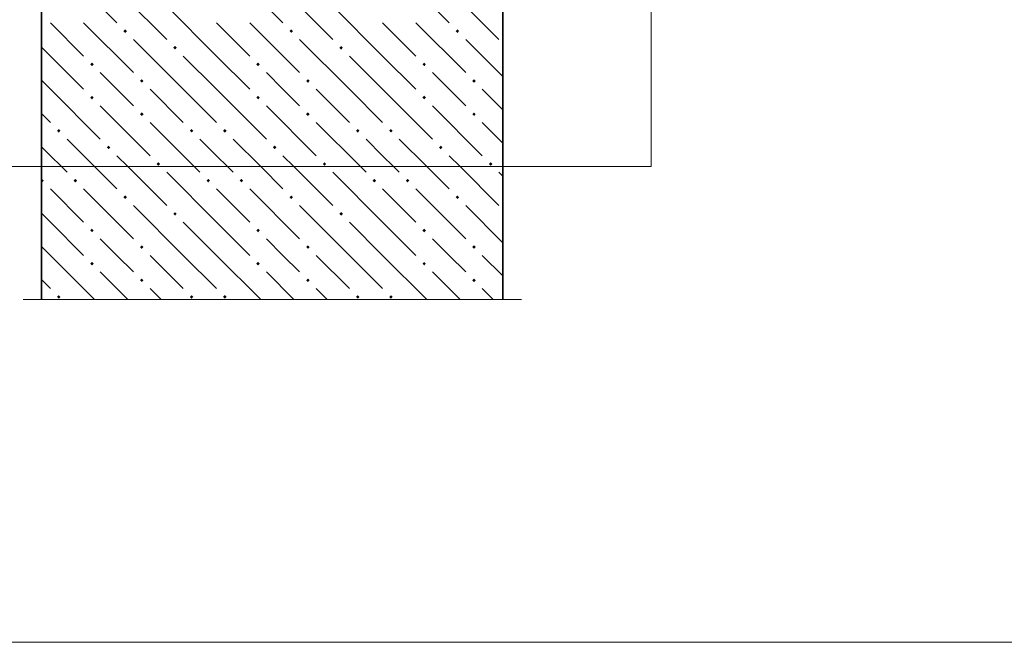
# Model space of a CAD drawing. Header units: millimetres. Extents: x 0 to 21000, y 0 to 14850.
# Tile 2 of 15: x 4379 to 6157, y 1834 to 2958. Entities that reach past the tile are written whole.
import ezdxf

# ---------------------------------------------------------------- set-up
doc = ezdxf.new("R2010")
doc.units = ezdxf.units.MM
doc.layers.add('Standard', color=7, linetype='Continuous', lineweight=25)
doc.layers.add('Текст_ общее', color=7, linetype='Continuous', lineweight=25)
doc.layers.add('ЖБ Стена верхний уровень', color=7, linetype='Continuous', lineweight=25, true_color=0x006e00)
doc.layers.add('Размерная выноска', color=7, linetype='Continuous')

msp = doc.modelspace()

# ---------------------------------------------------------------- hatches: boundary and pattern name
at = {"layer": 'ЖБ Стена верхний уровень', "linetype": 'Continuous', "lineweight": 18, "transparency": 33554687}
for points in [[(4566.1, 2937.7), (4569.4, 2940.9), (4572.6, 2937.7), (4569.4, 2934.4)], [(4866.1, 2937.7), (4869.4, 2940.9), (4872.6, 2937.7), (4869.4, 2934.4)], [(5166.1, 2937.7), (5169.4, 2940.9), (5172.6, 2937.7), (5169.4, 2934.4)], [(4656.1, 2907.7), (4659.4, 2910.9), (4662.6, 2907.7), (4659.4, 2904.4)], [(4956.1, 2907.7), (4959.4, 2910.9), (4962.6, 2907.7), (4959.4, 2904.4)], [(4506.1, 2877.7), (4509.4, 2880.9), (4512.6, 2877.7), (4509.4, 2874.4)], [(4806.1, 2877.7), (4809.4, 2880.9), (4812.6, 2877.7), (4809.4, 2874.4)], [(5106.1, 2877.7), (5109.4, 2880.9), (5112.6, 2877.7), (5109.4, 2874.4)], [(4596.1, 2847.7), (4599.4, 2850.9), (4602.6, 2847.7), (4599.4, 2844.4)], [(4896.1, 2847.7), (4899.4, 2850.9), (4902.6, 2847.7), (4899.4, 2844.4)], [(5196.1, 2847.7), (5199.4, 2850.9), (5202.6, 2847.7), (5199.4, 2844.4)], [(4506.1, 2817.7), (4509.4, 2820.9), (4512.6, 2817.7), (4509.4, 2814.4)], [(4806.1, 2817.7), (4809.4, 2820.9), (4812.6, 2817.7), (4809.4, 2814.4)], [(5106.1, 2817.7), (5109.4, 2820.9), (5112.6, 2817.7), (5109.4, 2814.4)], [(4596.1, 2787.7), (4599.4, 2790.9), (4602.6, 2787.7), (4599.4, 2784.4)], [(4896.1, 2787.7), (4899.4, 2790.9), (4902.6, 2787.7), (4899.4, 2784.4)], [(5196.1, 2787.7), (5199.4, 2790.9), (5202.6, 2787.7), (5199.4, 2784.4)], [(4446.1, 2757.7), (4449.4, 2760.9), (4452.6, 2757.7), (4449.4, 2754.4)], [(4686.1, 2757.7), (4689.4, 2760.9), (4692.6, 2757.7), (4689.4, 2754.4)], [(4746.1, 2757.7), (4749.4, 2760.9), (4752.6, 2757.7), (4749.4, 2754.4)], [(4986.1, 2757.7), (4989.4, 2760.9), (4992.6, 2757.7), (4989.4, 2754.4)], [(5046.1, 2757.7), (5049.4, 2760.9), (5052.6, 2757.7), (5049.4, 2754.4)], [(4536.1, 2727.7), (4539.4, 2730.9), (4542.6, 2727.7), (4539.4, 2724.4)], [(4836.1, 2727.7), (4839.4, 2730.9), (4842.6, 2727.7), (4839.4, 2724.4)], [(5136.1, 2727.7), (5139.4, 2730.9), (5142.6, 2727.7), (5139.4, 2724.4)], [(4626.1, 2697.7), (4629.4, 2700.9), (4632.6, 2697.7), (4629.4, 2694.4)], [(4926.1, 2697.7), (4929.4, 2700.9), (4932.6, 2697.7), (4929.4, 2694.4)], [(5226.1, 2697.7), (5229.4, 2700.9), (5232.6, 2697.7), (5229.4, 2694.4)], [(4418.2, 2669.8), (4419.4, 2670.9), (4422.6, 2667.7), (4419.4, 2664.4), (4418.2, 2665.6)], [(4476.1, 2667.7), (4479.4, 2670.9), (4482.6, 2667.7), (4479.4, 2664.4)], [(4716.1, 2667.7), (4719.4, 2670.9), (4722.6, 2667.7), (4719.4, 2664.4)], [(4776.1, 2667.7), (4779.4, 2670.9), (4782.6, 2667.7), (4779.4, 2664.4)], [(5016.1, 2667.7), (5019.4, 2670.9), (5022.6, 2667.7), (5019.4, 2664.4)], [(5076.1, 2667.7), (5079.4, 2670.9), (5082.6, 2667.7), (5079.4, 2664.4)], [(4566.1, 2637.7), (4569.4, 2640.9), (4572.6, 2637.7), (4569.4, 2634.4)], [(4866.1, 2637.7), (4869.4, 2640.9), (4872.6, 2637.7), (4869.4, 2634.4)], [(5166.1, 2637.7), (5169.4, 2640.9), (5172.6, 2637.7), (5169.4, 2634.4)], [(4656.1, 2607.7), (4659.4, 2610.9), (4662.6, 2607.7), (4659.4, 2604.4)], [(4956.1, 2607.7), (4959.4, 2610.9), (4962.6, 2607.7), (4959.4, 2604.4)], [(4506.1, 2577.7), (4509.4, 2580.9), (4512.6, 2577.7), (4509.4, 2574.4)], [(4806.1, 2577.7), (4809.4, 2580.9), (4812.6, 2577.7), (4809.4, 2574.4)], [(5106.1, 2577.7), (5109.4, 2580.9), (5112.6, 2577.7), (5109.4, 2574.4)], [(4596.1, 2547.7), (4599.4, 2550.9), (4602.6, 2547.7), (4599.4, 2544.4)], [(4896.1, 2547.7), (4899.4, 2550.9), (4902.6, 2547.7), (4899.4, 2544.4)], [(5196.1, 2547.7), (5199.4, 2550.9), (5202.6, 2547.7), (5199.4, 2544.4)], [(4506.1, 2517.7), (4509.4, 2520.9), (4512.6, 2517.7), (4509.4, 2514.4)], [(4806.1, 2517.7), (4809.4, 2520.9), (4812.6, 2517.7), (4809.4, 2514.4)], [(5106.1, 2517.7), (5109.4, 2520.9), (5112.6, 2517.7), (5109.4, 2514.4)], [(4596.1, 2487.7), (4599.4, 2490.9), (4602.6, 2487.7), (4599.4, 2484.4)], [(4896.1, 2487.7), (4899.4, 2490.9), (4902.6, 2487.7), (4899.4, 2484.4)], [(5196.1, 2487.7), (5199.4, 2490.9), (5202.6, 2487.7), (5199.4, 2484.4)], [(4446.1, 2457.7), (4449.4, 2460.9), (4452.6, 2457.7), (4449.4, 2454.4)], [(4686.1, 2457.7), (4689.4, 2460.9), (4692.6, 2457.7), (4689.4, 2454.4)], [(4746.1, 2457.7), (4749.4, 2460.9), (4752.6, 2457.7), (4749.4, 2454.4)], [(4986.1, 2457.7), (4989.4, 2460.9), (4992.6, 2457.7), (4989.4, 2454.4)], [(5046.1, 2457.7), (5049.4, 2460.9), (5052.6, 2457.7), (5049.4, 2454.4)]]:
    msp.add_hatch(color=7, dxfattribs=at).paths.add_polyline_path(points, flags=16)

# ---------------------------------------------------------------- linework, layer by layer
at = {"layer": 'Standard', "color": 7, "linetype": 'Continuous', "lineweight": 13, "transparency": 33554687}
msp.add_lwpolyline([(8092.9, 5476.9), (2560.1, 5476.9), (2560.1, 1833.8), (8092.9, 1833.8), (8092.9, 5476.9)], dxfattribs=at)
at = {"layer": 'ЖБ Стена верхний уровень', "color": 7, "linetype": 'Continuous', "lineweight": 35, "transparency": 33554687}
for p, q in [((4418.2, 4149.8), (4418.2, 2453)), ((5251.5, 2453), (5251.5, 3226.3))]:
    msp.add_line(p, q, dxfattribs=at)
at = {"layer": 'ЖБ Стена верхний уровень', "color": 251, "linetype": 'Continuous', "lineweight": 18, "true_color": 0x575757, "transparency": 33554687}
for p, q in [((4464.4, 3042.7), (4554.4, 2952.7)), ((4764.4, 3042.7), (4854.4, 2952.7)), ((5064.4, 3042.7), (5154.4, 2952.7)), ((4554.4, 3012.7), (4644.4, 2922.7)), ((4854.4, 3012.7), (4944.4, 2922.7)), ((5154.4, 3012.7), (5244.4, 2922.7)), ((4734.4, 2892.7), (4644.4, 2982.7)), ((5034.4, 2892.7), (4944.4, 2982.7)), ((4434.4, 2952.7), (4494.4, 2892.7)), ((4494.4, 2952.7), (4584.4, 2862.7)), ((4734.4, 2952.7), (4794.4, 2892.7)), ((4794.4, 2952.7), (4884.4, 2862.7)), ((5034.4, 2952.7), (5094.4, 2892.7)), ((5094.4, 2952.7), (5184.4, 2862.7)), ((4674.4, 2832.7), (4584.4, 2922.7)), ((4974.4, 2832.7), (4884.4, 2922.7)), ((5251.5, 2855.5), (5184.4, 2922.7)), ((4434.4, 2892.7), (4418.2, 2908.9)), ((4434.4, 2892.7), (4494.4, 2832.7)), ((4674.4, 2892.7), (4734.4, 2832.7)), ((4734.4, 2892.7), (4794.4, 2832.7)), ((4974.4, 2892.7), (5034.4, 2832.7)), ((5034.4, 2892.7), (5094.4, 2832.7)), ((4418.2, 2848.9), (4434.4, 2832.7)), ((4554.4, 2832.7), (4524.4, 2862.7)), ((4854.4, 2832.7), (4824.4, 2862.7)), ((5154.4, 2832.7), (5124.4, 2862.7)), ((4434.4, 2832.7), (4524.4, 2742.7)), ((4584.4, 2802.7), (4554.4, 2832.7)), ((4614.4, 2832.7), (4674.4, 2772.7)), ((4674.4, 2832.7), (4734.4, 2772.7)), ((4734.4, 2832.7), (4824.4, 2742.7)), ((4884.4, 2802.7), (4854.4, 2832.7)), ((4914.4, 2832.7), (4974.4, 2772.7)), ((4974.4, 2832.7), (5034.4, 2772.7)), ((5034.4, 2832.7), (5124.4, 2742.7)), ((5184.4, 2802.7), (5154.4, 2832.7)), ((5214.4, 2832.7), (5251.5, 2795.5)), ((4524.4, 2802.7), (4614.4, 2712.7)), ((4824.4, 2802.7), (4914.4, 2712.7)), ((5124.4, 2802.7), (5214.4, 2712.7)), ((4418.2, 2788.9), (4434.4, 2772.7)), ((4614.4, 2772.7), (4694.1, 2693)), ((4914.4, 2772.7), (4994.1, 2693)), ((5214.4, 2772.7), (5251.5, 2735.5)), ((4464.4, 2742.7), (4514.1, 2693)), ((4734.4, 2712.7), (4704.4, 2742.7)), ((4764.4, 2742.7), (4814.1, 2693)), ((5034.4, 2712.7), (5004.4, 2742.7)), ((5064.4, 2742.7), (5114.1, 2693)), ((4434.4, 2712.7), (4418.2, 2728.9)), ((4454.1, 2693), (4434.4, 2712.7)), ((4554.4, 2712.7), (4574.1, 2693)), ((4754.1, 2693), (4734.4, 2712.7)), ((4854.4, 2712.7), (4874.1, 2693)), ((5054.1, 2693), (5034.4, 2712.7)), ((5154.4, 2712.7), (5174.1, 2693)), ((4464.4, 2682.7), (4454.1, 2693)), ((4514.1, 2693), (4554.4, 2652.7)), ((4574.1, 2693), (4644.4, 2622.7)), ((4694.1, 2693), (4704.4, 2682.7)), ((4764.4, 2682.7), (4754.1, 2693)), ((4814.1, 2693), (4854.4, 2652.7)), ((4874.1, 2693), (4944.4, 2622.7)), ((4994.1, 2693), (5004.4, 2682.7)), ((5064.4, 2682.7), (5054.1, 2693)), ((5114.1, 2693), (5154.4, 2652.7)), ((5174.1, 2693), (5244.4, 2622.7)), ((4734.4, 2592.7), (4644.4, 2682.7)), ((5034.4, 2592.7), (4944.4, 2682.7)), ((5251.5, 2675.5), (5244.4, 2682.7)), ((4434.4, 2652.7), (4494.4, 2592.7)), ((4494.4, 2652.7), (4584.4, 2562.7)), ((4734.4, 2652.7), (4794.4, 2592.7)), ((4794.4, 2652.7), (4884.4, 2562.7)), ((5034.4, 2652.7), (5094.4, 2592.7)), ((5094.4, 2652.7), (5184.4, 2562.7)), ((4674.4, 2532.7), (4584.4, 2622.7)), ((4974.4, 2532.7), (4884.4, 2622.7)), ((5251.5, 2555.5), (5184.4, 2622.7)), ((4434.4, 2592.7), (4418.2, 2608.9)), ((4434.4, 2592.7), (4494.4, 2532.7)), ((4674.4, 2592.7), (4734.4, 2532.7)), ((4734.4, 2592.7), (4794.4, 2532.7)), ((4974.4, 2592.7), (5034.4, 2532.7)), ((5034.4, 2592.7), (5094.4, 2532.7)), ((4554.4, 2532.7), (4524.4, 2562.7)), ((4854.4, 2532.7), (4824.4, 2562.7)), ((5154.4, 2532.7), (5124.4, 2562.7)), ((4418.2, 2548.9), (4434.4, 2532.7)), ((4434.4, 2532.7), (4514.1, 2453)), ((4584.4, 2502.7), (4554.4, 2532.7)), ((4614.4, 2532.7), (4674.4, 2472.7)), ((4674.4, 2532.7), (4734.4, 2472.7)), ((4734.4, 2532.7), (4814.1, 2453)), ((4884.4, 2502.7), (4854.4, 2532.7)), ((4914.4, 2532.7), (4974.4, 2472.7)), ((4974.4, 2532.7), (5034.4, 2472.7)), ((5034.4, 2532.7), (5114.1, 2453)), ((5184.4, 2502.7), (5154.4, 2532.7)), ((5214.4, 2532.7), (5251.5, 2495.5)), ((4524.4, 2502.7), (4574.1, 2453)), ((4824.4, 2502.7), (4874.1, 2453)), ((5124.4, 2502.7), (5174.1, 2453)), ((4418.2, 2488.9), (4434.4, 2472.7)), ((4614.4, 2472.7), (4634.1, 2453)), ((4914.4, 2472.7), (4934.1, 2453)), ((5214.4, 2472.7), (5234.1, 2453))]:
    msp.add_line(p, q, dxfattribs=at)
at = {"layer": 'Размерная выноска', "color": 7, "linetype": 'Continuous', "lineweight": 13, "transparency": 33554687}
msp.add_line((4384.9, 2453), (5284.9, 2453), dxfattribs=at)
at = {"layer": 'Текст_ общее', "color": 7, "linetype": 'Continuous', "lineweight": 13, "transparency": 33554687}
msp.add_lwpolyline([(5519.2, 3226.3), (5519.2, 2693), (3549.2, 2693)], dxfattribs=at)

doc.saveas('drawing.dxf')
